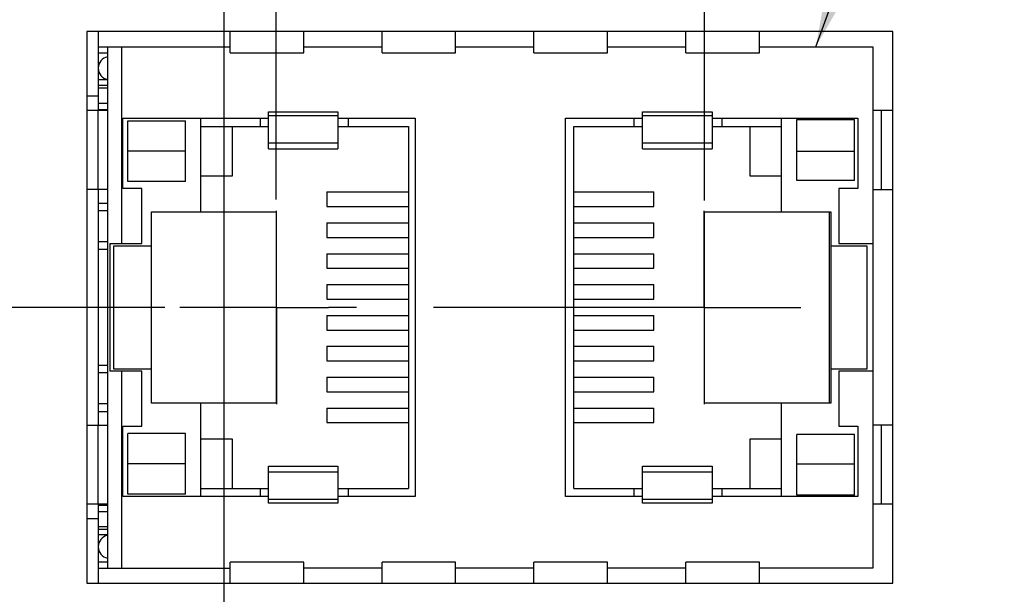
# Model space of a CAD drawing. Header units: inches. Extents: x 0.2 to 16.8, y 0.2 to 10.8.
# Tile 7 of 19: x 8.2 to 9.5, y 6.7 to 7.5. Entities that reach past the tile are written whole.
import ezdxf

# ---------------------------------------------------------------- set-up
doc = ezdxf.new("R2010")
doc.units = ezdxf.units.IN
doc.header["$LTSCALE"] = 0.935
doc.header["$MEASUREMENT"] = 0
doc.linetypes.add('CENTER', pattern=[0.6, 0.375, -0.075, 0.075, -0.075])
doc.layers.get('0').update_dxf_attribs({"linetype": 'CONTINUOUS'})
for name, color, linetype in [('02___PRT_ALL_AXES', 7, 'CONTINUOUS'), ('DETAIL', 7, 'CONTINUOUS'), ('DIMENSIONS', 7, 'CONTINUOUS')]:
    doc.layers.add(name, color=color, linetype=linetype)
doc.styles.get("Standard").update_dxf_attribs({"font": 'txt', "width": 0.8})
doc.dimstyles.new('DIMSTYLE_1', dxfattribs={"dimtxt": 0.125, "dimasz": 0.18, "dimexe": 0.18, "dimexo": 0.0625, "dimgap": 0.09, "dimtad": 0, "dimtih": 1, "dimtoh": 1, "dimdec": 3, "dimzin": 4, "dimdsep": 46, "dimtxsty": 'STANDARD', "dimblk": '_FILLED', "dimblk1": '_FILLED', "dimblk2": '_FILLED', "dimcen": 0.09, "dimadec": 0, "dimazin": 0, "dimtp": 0.01, "dimtm": 0.01, "dimtfac": 1, "dimtdec": 3, "dimtofl": 0, "dimtmove": 0, "dimatfit": 3, "dimldrblk": '_FILLED', "dimfxl": 1, "dimtolj": 1, "dimtzin": 4, "dimarcsym": 0})
doc.dimstyles.get("Standard").update_dxf_attribs({"dimtxt": 0.125, "dimasz": 0.18, "dimexe": 0.18, "dimexo": 0.0625, "dimgap": 0.09, "dimtad": 0, "dimtih": 1, "dimtoh": 1, "dimdec": 3, "dimzin": 4, "dimdsep": 46, "dimtxsty": 'STANDARD', "dimblk": '_FILLED', "dimblk1": '_FILLED', "dimblk2": '_FILLED', "dimcen": 0.09, "dimadec": 0, "dimazin": 0, "dimtol": 1, "dimtp": 0.01, "dimtm": 0.01, "dimtfac": 1, "dimtdec": 3, "dimtofl": 0, "dimtmove": 0, "dimatfit": 3, "dimldrblk": '_FILLED', "dimfxl": 1, "dimtolj": 1, "dimtzin": 4, "dimarcsym": 0})

# ---------------------------------------------------------------- blocks, each defined once
blk = doc.blocks.new('*D5')
at = {"layer": 'DIMENSIONS', "color": 2, "linetype": 'CONTINUOUS'}
blk.add_line((8.3716, 7.0934), (6.8969, 7.0934), dxfattribs=at)
at = {"layer": 'DIMENSIONS', "color": 2, "linetype": 'CONTINUOUS', "insert": (6.8344, 7.1559), "char_height": 0.125, "width": 1.325, "attachment_point": 3, "line_spacing_factor": 0.9}
blk.add_mtext('3.534{\\Ftxt.shx;\\W1.000000;\\H0.125000; }[89.76]', dxfattribs=at)
blk = doc.blocks.new('_FILLED')
at = {"color": 0, "linetype": 'BYBLOCK'}
blk.add_solid([(0, 0), (-1, 0.1736), (-1, -0.1736)], dxfattribs=at)
blk = doc.blocks.new('*D20')
at = {"layer": 'DIMENSIONS', "color": 2, "linetype": 'CONTINUOUS'}
for p, q in [((8.289, 9.0043), (8.289, 9.1899)), ((8.4484, 8.9078), (8.289, 9.0043)), ((8.4484, 6.4535), (8.4484, 8.9078))]:
    blk.add_line(p, q, dxfattribs=at)
at = {"layer": 'DIMENSIONS', "color": 2, "linetype": 'CONTINUOUS', "insert": (8.2265, 9.2524), "char_height": 0.125, "width": 1.325, "attachment_point": 1, "rotation": 90, "line_spacing_factor": 0.9}
blk.add_mtext('1.830{\\Ftxt.shx;\\W1.000000;\\H0.125000; }[46.48]', dxfattribs=at)
blk = doc.blocks.new('*D22')
at = {"layer": 'DIMENSIONS', "color": 2, "linetype": 'CONTINUOUS'}
blk.add_line((9.0711, 7.2321), (9.0711, 9.1899), dxfattribs=at)
at = {"layer": 'DIMENSIONS', "color": 2, "linetype": 'CONTINUOUS', "insert": (9.0086, 9.2524), "char_height": 0.125, "width": 1.325, "attachment_point": 1, "rotation": 90, "line_spacing_factor": 0.9}
blk.add_mtext('1.207{\\Ftxt.shx;\\W1.000000;\\H0.125000; }[30.67]', dxfattribs=at)
blk = doc.blocks.new('*D23')
at = {"layer": 'DIMENSIONS', "color": 2, "linetype": 'CONTINUOUS'}
blk.add_line((8.5157, 7.2333), (8.5157, 9.1899), dxfattribs=at)
at = {"layer": 'DIMENSIONS', "color": 2, "linetype": 'CONTINUOUS', "insert": (8.4532, 9.2524), "char_height": 0.125, "width": 1.325, "attachment_point": 1, "rotation": 90, "line_spacing_factor": 0.9}
blk.add_mtext('1.763{\\Ftxt.shx;\\W1.000000;\\H0.125000; }[44.77]', dxfattribs=at)

msp = doc.modelspace()

# ---------------------------------------------------------------- linework, layer by layer
at = {"color": 7, "linetype": 'CONTINUOUS'}
for p, q in [((8.2704, 7.4509), (8.2704, 6.736)), ((9.3153, 7.4509), (8.2704, 7.4509)), ((8.2854, 7.3485), (8.2854, 7.4509)), ((8.4562, 7.4233), (8.4562, 7.4509)), ((8.5515, 7.4233), (8.5515, 7.4509)), ((8.6531, 7.4233), (8.6531, 7.4509)), ((8.7484, 7.4233), (8.7484, 7.4509)), ((8.8499, 7.4233), (8.8499, 7.4509)), ((8.9452, 7.4233), (8.9452, 7.4509)), ((9.0468, 7.4233), (9.0468, 7.4509)), ((9.1421, 7.4233), (9.1421, 7.4509)), ((9.3153, 6.736), (9.3153, 7.4509)), ((8.2854, 7.4312), (8.4562, 7.4312)), ((8.2974, 7.4312), (8.2974, 6.7556)), ((8.3152, 7.4312), (8.3152, 7.1761)), ((8.5515, 7.4312), (8.6531, 7.4312)), ((8.7484, 7.4312), (8.8499, 7.4312)), ((8.9452, 7.4312), (9.0468, 7.4312)), ((9.1421, 7.4312), (9.2893, 7.4312)), ((9.2893, 7.4312), (9.2893, 6.7556)), ((8.2854, 7.4233), (8.2974, 7.4233)), ((8.4562, 7.4233), (8.5515, 7.4233)), ((8.6531, 7.4233), (8.7484, 7.4233)), ((8.8499, 7.4233), (8.9452, 7.4233)), ((9.0468, 7.4233), (9.1421, 7.4233)), ((8.2974, 7.3881), (8.2854, 7.3881)), ((8.2974, 7.381), (8.2854, 7.381)), ((8.2974, 7.3774), (8.2854, 7.3774)), ((8.2854, 7.3673), (8.2704, 7.3673)), ((8.2974, 7.3577), (8.2854, 7.3577)), ((8.2974, 7.3485), (8.2704, 7.3485)), ((8.2847, 7.3485), (8.2847, 7.2461)), ((8.2854, 7.3499), (8.2974, 7.3499)), ((8.3172, 7.2473), (8.3172, 7.3385)), ((8.3172, 7.3385), (8.5058, 7.3385)), ((8.4184, 7.2174), (8.4184, 7.3385)), ((8.4956, 7.3278), (8.4956, 7.3385)), ((8.5058, 7.2988), (8.5058, 7.3469)), ((8.5058, 7.3469), (8.5959, 7.3469)), ((8.5959, 7.3417), (8.5058, 7.3417)), ((8.5959, 7.3469), (8.5959, 7.2988)), ((8.5959, 7.3385), (8.6959, 7.3385)), ((8.6094, 7.3278), (8.6094, 7.3385)), ((8.6959, 7.3385), (8.6959, 6.8483)), ((8.8908, 6.8483), (8.8908, 7.3385)), ((8.8908, 7.3385), (8.9908, 7.3385)), ((8.9795, 7.3385), (8.9795, 7.3278)), ((8.9908, 7.2988), (8.9908, 7.3469)), ((8.9908, 7.3469), (9.081, 7.3469)), ((9.081, 7.3417), (8.9908, 7.3417)), ((9.081, 7.3469), (9.081, 7.2988)), ((9.081, 7.3385), (9.2696, 7.3385)), ((9.0933, 7.3385), (9.0933, 7.3278)), ((9.1704, 7.3385), (9.1704, 7.2174)), ((9.2696, 7.3385), (9.2696, 7.2473)), ((9.3153, 7.3485), (9.2893, 7.3485)), ((9.3004, 7.2457), (9.3004, 7.3485)), ((8.3236, 7.2566), (8.3236, 7.3353)), ((8.3236, 7.3353), (8.3984, 7.3353)), ((8.3984, 7.2566), (8.3984, 7.3353)), ((8.4184, 7.3278), (8.5058, 7.3278)), ((8.4586, 7.3278), (8.4586, 7.2635)), ((8.5959, 7.3278), (8.6873, 7.3278)), ((8.6873, 7.3278), (8.6873, 6.8589)), ((8.9015, 6.8589), (8.9015, 7.3278)), ((8.9015, 7.3278), (8.9908, 7.3278)), ((9.081, 7.3278), (9.1704, 7.3278)), ((9.1303, 7.2635), (9.1303, 7.3278)), ((9.1905, 7.2579), (9.1905, 7.3367)), ((9.1905, 7.3367), (9.2653, 7.3367)), ((9.2653, 7.2579), (9.2653, 7.3367)), ((8.5058, 7.3067), (8.5959, 7.3067)), ((8.9908, 7.3067), (9.081, 7.3067)), ((8.3984, 7.2959), (8.3236, 7.2959)), ((8.5058, 7.2988), (8.5959, 7.2988)), ((8.9908, 7.2988), (9.081, 7.2988)), ((9.1905, 7.2959), (9.2653, 7.2959)), ((8.4586, 7.2635), (8.4184, 7.2635)), ((9.1704, 7.2635), (9.1303, 7.2635)), ((8.3984, 7.2566), (8.3236, 7.2566)), ((9.2653, 7.2579), (9.1905, 7.2579)), ((8.2974, 7.2461), (8.2704, 7.2461)), ((8.2854, 6.9406), (8.2854, 7.2461)), ((8.3416, 7.2473), (8.3172, 7.2473)), ((8.3416, 7.1761), (8.3416, 7.2473)), ((8.5814, 7.243), (8.5814, 7.2241)), ((8.5814, 7.243), (8.6873, 7.243)), ((8.9015, 7.243), (9.0052, 7.243)), ((9.0052, 7.2241), (9.0052, 7.243)), ((9.2451, 7.2473), (9.2451, 7.1761)), ((9.2696, 7.2473), (9.2451, 7.2473)), ((9.3153, 7.2457), (9.2893, 7.2457)), ((8.2974, 7.2282), (8.2854, 7.2282)), ((8.5814, 7.2241), (8.6873, 7.2241)), ((8.9015, 7.2241), (9.0052, 7.2241)), ((8.2974, 7.2184), (8.2854, 7.2184)), ((8.3543, 6.9694), (8.3543, 7.2174)), ((8.3543, 7.2174), (8.5157, 7.2174)), ((8.5157, 7.2174), (8.5157, 6.9694)), ((9.0711, 6.9694), (9.0711, 7.2174)), ((9.0711, 7.2174), (9.2346, 7.2174)), ((9.2325, 7.2174), (9.2325, 6.9694)), ((9.2346, 7.2174), (9.2346, 6.9694)), ((8.5814, 7.203), (8.5814, 7.1841)), ((8.5814, 7.203), (8.6873, 7.203)), ((8.9015, 7.203), (9.0052, 7.203)), ((9.0052, 7.1841), (9.0052, 7.203)), ((8.2974, 7.1782), (8.2854, 7.1782)), ((8.3004, 7.1761), (8.3004, 7.0107)), ((8.3004, 7.1761), (8.3416, 7.1761)), ((8.3053, 7.0135), (8.3053, 7.1733)), ((8.3053, 7.1733), (8.3543, 7.1733)), ((8.5814, 7.1841), (8.6873, 7.1841)), ((8.9015, 7.1841), (9.0052, 7.1841)), ((9.2346, 7.1733), (9.2814, 7.1733)), ((9.2451, 7.1761), (9.2893, 7.1761)), ((9.2814, 7.1733), (9.2814, 7.0135)), ((8.2974, 7.1684), (8.2854, 7.1684)), ((8.5814, 7.163), (8.5814, 7.1441)), ((8.5814, 7.163), (8.6873, 7.163)), ((8.9015, 7.163), (9.0052, 7.163)), ((9.0052, 7.1441), (9.0052, 7.163)), ((8.5814, 7.1441), (8.6873, 7.1441)), ((8.9015, 7.1441), (9.0052, 7.1441)), ((8.5814, 7.123), (8.5814, 7.1041)), ((8.5814, 7.123), (8.6873, 7.123)), ((8.9015, 7.123), (9.0052, 7.123)), ((9.0052, 7.1041), (9.0052, 7.123)), ((8.5814, 7.1041), (8.6873, 7.1041)), ((8.9015, 7.1041), (9.0052, 7.1041)), ((8.5814, 7.083), (8.5814, 7.0641)), ((8.5814, 7.083), (8.6873, 7.083)), ((8.9015, 7.083), (9.0052, 7.083)), ((9.0052, 7.0641), (9.0052, 7.083)), ((8.5814, 7.0641), (8.6873, 7.0641)), ((8.9015, 7.0641), (9.0052, 7.0641)), ((8.5814, 7.043), (8.5814, 7.0241)), ((8.5814, 7.043), (8.6873, 7.043)), ((8.9015, 7.043), (9.0052, 7.043)), ((9.0052, 7.0241), (9.0052, 7.043)), ((8.5814, 7.0241), (8.6873, 7.0241)), ((8.9015, 7.0241), (9.0052, 7.0241)), ((8.2854, 7.0184), (8.2974, 7.0184)), ((8.2974, 7.0085), (8.2854, 7.0085)), ((8.3416, 7.0107), (8.3004, 7.0107)), ((8.3543, 7.0135), (8.3053, 7.0135)), ((8.3152, 7.0107), (8.3152, 6.7556)), ((8.3416, 6.9394), (8.3416, 7.0107)), ((9.2814, 7.0135), (9.2346, 7.0135)), ((9.2451, 7.0107), (9.2451, 6.9394)), ((9.2893, 7.0107), (9.2451, 7.0107)), ((8.5814, 7.003), (8.5814, 6.9841)), ((8.5814, 7.003), (8.6873, 7.003)), ((8.9015, 7.003), (9.0052, 7.003)), ((9.0052, 6.9841), (9.0052, 7.003)), ((8.5814, 6.9841), (8.6873, 6.9841)), ((8.9015, 6.9841), (9.0052, 6.9841)), ((8.2974, 6.9684), (8.2854, 6.9684)), ((8.5157, 6.9694), (8.3543, 6.9694)), ((8.4184, 6.8483), (8.4184, 6.9694)), ((9.2346, 6.9694), (9.0711, 6.9694)), ((9.1704, 6.9694), (9.1704, 6.8483)), ((8.2854, 6.9585), (8.2974, 6.9585)), ((8.5814, 6.963), (8.5814, 6.9441)), ((8.5814, 6.963), (8.6873, 6.963)), ((8.9015, 6.963), (9.0052, 6.963)), ((9.0052, 6.9441), (9.0052, 6.963)), ((8.5814, 6.9441), (8.6873, 6.9441)), ((8.9015, 6.9441), (9.0052, 6.9441)), ((8.2974, 6.9406), (8.2704, 6.9406)), ((8.2847, 6.9406), (8.2847, 6.8383)), ((8.3172, 6.8483), (8.3172, 6.9394)), ((8.3172, 6.9394), (8.3416, 6.9394)), ((8.3236, 6.8514), (8.3236, 6.9302)), ((8.3984, 6.9302), (8.3236, 6.9302)), ((8.3984, 6.8514), (8.3984, 6.9302)), ((9.2451, 6.9394), (9.2696, 6.9394)), ((9.2696, 6.9394), (9.2696, 6.8483)), ((9.3153, 6.941), (9.2893, 6.941)), ((9.3004, 6.8383), (9.3004, 6.941)), ((8.4184, 6.9233), (8.4586, 6.9233)), ((8.4586, 6.9233), (8.4586, 6.8589)), ((9.1303, 6.8589), (9.1303, 6.9233)), ((9.1303, 6.9233), (9.1704, 6.9233)), ((9.1905, 6.8501), (9.1905, 6.9288)), ((9.2653, 6.9288), (9.1905, 6.9288)), ((9.2653, 6.8501), (9.2653, 6.9288)), ((8.3984, 6.8908), (8.3236, 6.8908)), ((8.5058, 6.8398), (8.5058, 6.8879)), ((8.5058, 6.8879), (8.5959, 6.8879)), ((8.5959, 6.88), (8.5058, 6.88)), ((8.5959, 6.8879), (8.5959, 6.8398)), ((8.9908, 6.8398), (8.9908, 6.8879)), ((8.9908, 6.8879), (9.081, 6.8879)), ((9.081, 6.88), (8.9908, 6.88)), ((9.081, 6.8879), (9.081, 6.8398)), ((9.1905, 6.8908), (9.2653, 6.8908)), ((8.4184, 6.8589), (8.5058, 6.8589)), ((8.4956, 6.8483), (8.4956, 6.8589)), ((8.5959, 6.8589), (8.6873, 6.8589)), ((8.6094, 6.8483), (8.6094, 6.8589)), ((8.9015, 6.8589), (8.9908, 6.8589)), ((8.9795, 6.8589), (8.9795, 6.8483)), ((9.081, 6.8589), (9.1704, 6.8589)), ((9.0933, 6.8589), (9.0933, 6.8483)), ((8.5058, 6.8483), (8.3172, 6.8483)), ((8.3984, 6.8514), (8.3236, 6.8514)), ((8.5058, 6.845), (8.5959, 6.845)), ((8.6959, 6.8483), (8.5959, 6.8483)), ((8.9908, 6.8483), (8.8908, 6.8483)), ((8.9908, 6.845), (9.081, 6.845)), ((9.2696, 6.8483), (9.081, 6.8483)), ((9.2653, 6.8501), (9.1905, 6.8501)), ((8.2974, 6.8383), (8.2704, 6.8383)), ((8.2854, 6.736), (8.2854, 6.8383)), ((8.2974, 6.8369), (8.2854, 6.8369)), ((8.2854, 6.829), (8.2974, 6.829)), ((8.5959, 6.8398), (8.5058, 6.8398)), ((9.081, 6.8398), (8.9908, 6.8398)), ((9.3153, 6.8383), (9.2893, 6.8383)), ((8.2854, 6.8193), (8.2704, 6.8193)), ((8.2974, 6.8093), (8.2854, 6.8093)), ((8.2974, 6.8058), (8.2854, 6.8058)), ((8.2974, 6.7987), (8.2854, 6.7987)), ((8.2974, 6.7635), (8.2854, 6.7635)), ((8.2854, 6.7556), (8.4562, 6.7556)), ((8.4562, 6.736), (8.4562, 6.7635)), ((8.5515, 6.7635), (8.4562, 6.7635)), ((8.5515, 6.736), (8.5515, 6.7635)), ((8.6531, 6.7556), (8.5515, 6.7556)), ((8.6531, 6.736), (8.6531, 6.7635)), ((8.7484, 6.7635), (8.6531, 6.7635)), ((8.7484, 6.736), (8.7484, 6.7635)), ((8.8499, 6.7556), (8.7484, 6.7556)), ((8.8499, 6.736), (8.8499, 6.7635)), ((8.9452, 6.7635), (8.8499, 6.7635)), ((8.9452, 6.736), (8.9452, 6.7635)), ((9.0468, 6.7556), (8.9452, 6.7556)), ((9.0468, 6.736), (9.0468, 6.7635)), ((9.1421, 6.7635), (9.0468, 6.7635)), ((9.1421, 6.736), (9.1421, 6.7635)), ((9.2893, 6.7556), (9.1421, 6.7556)), ((8.2704, 6.736), (9.3153, 6.736))]:
    msp.add_line(p, q, dxfattribs=at)
for centre in [(8.3003, 7.4034), (8.3003, 6.7833)]:
    msp.add_arc(centre, 0.015, 101.176, 258.824, dxfattribs=at)
at = {"layer": '02___PRT_ALL_AXES', "color": 7, "linetype": 'CENTER'}
for p, q in [((8.5161, 7.0933), (8.5161, 7.2184)), ((9.0706, 7.0933), (9.0706, 7.2184)), ((8.5161, 7.0933), (8.391, 7.0933)), ((8.5161, 7.0933), (8.5161, 6.9682)), ((8.5161, 7.0933), (8.5835, 7.0933)), ((9.0706, 7.0933), (8.5835, 7.0933)), ((9.0706, 7.0933), (9.0706, 6.9682)), ((9.0706, 7.0933), (9.1957, 7.0933))]:
    msp.add_line(p, q, dxfattribs=at)

# ---------------------------------------------------------------- dimensions: what is measured, and where the dimension line sits
at = {"layer": 'DIMENSIONS', "color": 2, "linetype": 'CONTINUOUS'}
for feature_location, offset, dtype, origin, picture, middle in [((8.4484, 6.4535), (-0.1593, 2.7364), 0, (10.2784, 6.5994), '*D20', (8.289, 9.9149)), ((8.5157, 7.2333), (0, 1.9566), 1, (10.2784, 7.2174), '*D23', (8.5157, 9.9149)), ((9.0711, 7.2321), (0, 1.9578), 1, (10.2784, 7.2174), '*D22', (9.0711, 9.9149)), ((8.3716, 7.0934), (-1.4747, 0), 0, (8.3543, 3.5595), '*D5', (5.8719, 7.0934))]:
    dim = msp.add_ordinate_dim(feature_location=feature_location, offset=offset, dtype=dtype, origin=origin, dimstyle='DIMSTYLE_1', dxfattribs=at)
    dim.commit()
    dim.dimension.update_dxf_attribs({"geometry": picture, "text_midpoint": middle})

# ---------------------------------------------------------------- leaders
at = {"layer": 'DETAIL', "color": 2, "linetype": 'CONTINUOUS'}
msp.add_leader([(9.2153, 7.4312), (9.8848, 9.2524), (10.0648, 9.2524)], dimstyle='STANDARD', override={"dimtad": 0}, dxfattribs=at)

doc.saveas('drawing.dxf')
